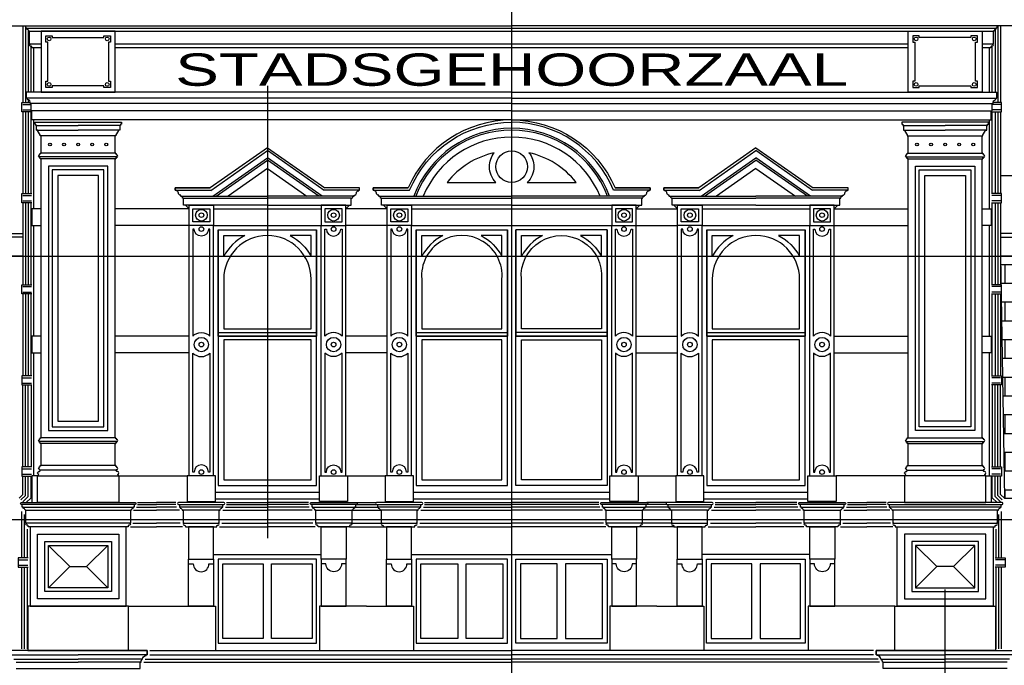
# Model space of a CAD drawing. Extents: x 0 to 286551, y -50 to 581131.
# Tile 146 of 207: x 169001 to 179654, y 561610 to 568595. Entities that reach past the tile are written whole.
import ezdxf
from ezdxf.enums import TextEntityAlignment as Align

# ---------------------------------------------------------------- set-up
doc = ezdxf.new("R2010")
doc.units = 0
doc.header["$MEASUREMENT"] = 0
doc.linetypes.add('HIDDEN', pattern=[9.525, 6.35, -3.175])
for name, color, linetype in [('0.09', 7, 'CONTINUOUS'), ('0.13', 5, 'CONTINUOUS'), ('0.18', 1, 'CONTINUOUS'), ('0.25', 2, 'CONTINUOUS'), ('0.25 GRIJS', 252, 'CONTINUOUS')]:
    doc.layers.add(name, color=color, linetype=linetype)
doc.layers.add('HULPLIJNEN', color=252, linetype='CONTINUOUS', plot=False)
doc.layers.add('OMTREKLIJN', color=122, linetype='CONTINUOUS', plot=False)

msp = doc.modelspace()

# ---------------------------------------------------------------- hatches: boundary and pattern name
at = {"layer": '0.09'}
h = msp.add_hatch(dxfattribs=at)
h.set_pattern_fill('AR-B88', color=256, style=0)
h.set_pattern_definition([(0, (153958.88, 622843.67), (0, 203.2), []), (90, (153958.88, 622843.67), (-101.6, 203.2), [203.2, -203.2])])
h.paths.add_polyline_path([(185927, 566038), (179614, 566038), (179654, 563420), (185927, 563420)])
edge = h.paths.add_edge_path(flags=16)
edge.add_arc((181109, 564980), 541, 0, 360)
edge = h.paths.add_edge_path(flags=16)
edge.add_arc((183937, 564980), 541, 0, 360)

# ---------------------------------------------------------------- linework, layer by layer
for points in [[(169034, 568530), (169034, 567698)], [(179614, 568530), (179614, 567698)], [(169134, 567598), (169034, 567598), (169024, 567598), (169024, 567698), (169116, 567698)], [(179514, 567598), (179614, 567598), (179624, 567598), (179624, 567698), (179531, 567698)], [(169034, 567598), (169034, 566713)], [(179614, 567598), (179614, 566713)], [(169134, 566613), (169034, 566613), (169024, 566613), (169024, 566713), (169134, 566713)], [(169034, 566613), (169034, 565728)], [(179514, 566613), (179614, 566613), (179624, 566613), (179624, 566713), (179514, 566713)], [(179614, 566613), (179614, 565728)], [(169134, 565628), (169034, 565628), (169024, 565628), (169024, 565728), (169134, 565728)], [(179514, 565628), (179614, 565628), (179624, 565628), (179624, 565728), (179514, 565728)], [(169034, 565628), (169034, 564743)], [(179614, 565628), (179614, 564743)], [(169134, 564743), (169034, 564743), (169024, 564743), (169024, 564643), (169134, 564643)], [(179514, 564743), (179614, 564743), (179624, 564743), (179624, 564643), (179514, 564643)], [(169034, 563758), (169034, 564643)], [(179614, 563758), (179614, 564643)], [(169134, 563758), (169034, 563758), (169024, 563758), (169024, 563658), (169134, 563658)], [(179514, 563758), (179614, 563758), (179624, 563758), (179624, 563658), (179514, 563658)], [(168994, 563420), (169034, 563460), (169034, 563658)], [(179654, 563420), (179614, 563460), (179614, 563658)], [(169094, 562773), (168994, 562773), (168984, 562773), (168984, 562673), (169094, 562673)], [(179554, 562773), (179654, 562773), (179664, 562773), (179664, 562673), (179554, 562673)]]:
    msp.add_lwpolyline(points, dxfattribs=at)
for points in [[(169853, 566910), (169414, 566910), (169414, 564251), (169853, 564251)], [(178794, 566910), (179233, 566910), (179233, 564251), (178794, 564251)]]:
    msp.add_lwpolyline(points, close=True, dxfattribs=at)
at = {"layer": '0.13'}
for p, q in [((170794, 566590), (170834, 566550)), ((172569, 566590), (172529, 566550)), ((172936, 566590), (172976, 566550)), ((175711, 566590), (175671, 566550)), ((176079, 566590), (176119, 566550)), ((177854, 566590), (177814, 566550))]:
    msp.add_line(p, q, dxfattribs=at)
for points in [[(169079, 568502), (179563, 568502)], [(169109, 568472), (179533, 568472)], [(169234, 568330), (169119, 568330)], [(178614, 568330), (170033, 568330)], [(179523, 568330), (179413, 568330)], [(174324, 567745), (169074, 567745)], [(174324, 567690), (169116, 567690)], [(174324, 567745), (179573, 567745)], [(174324, 567690), (179532, 567690)], [(169184, 567450), (169634, 567450)], [(170083, 567450), (169634, 567450)], [(178564, 567450), (179014, 567450)], [(179463, 567450), (179014, 567450)], [(170053, 567110), (169214, 567110)], [(171090, 566685), (171682, 567100)], [(172273, 566685), (171682, 567100)], [(176375, 566685), (176967, 567100)], [(177558, 566685), (176967, 567100)], [(178594, 567110), (179433, 567110)], [(170744, 566685), (171682, 566685)], [(172619, 566685), (171682, 566685)], [(172886, 566685), (174324, 566685)], [(175761, 566685), (174324, 566685)], [(176029, 566685), (176967, 566685)], [(177904, 566685), (176967, 566685)], [(169234, 566550), (169134, 566550), (169134, 566370), (169234, 566370)], [(170834, 566550), (170033, 566550)], [(171099, 566550), (172264, 566550)], [(172976, 566550), (172529, 566550)], [(173241, 566550), (175406, 566550)], [(175671, 566550), (176118, 566550)], [(176384, 566550), (177549, 566550)], [(177813, 566550), (178614, 566550)], [(179413, 566550), (179513, 566550), (179513, 566370), (179413, 566370)], [(170834, 566370), (170033, 566370)], [(171099, 566370), (172264, 566370)], [(172976, 566370), (172529, 566370)], [(173241, 566370), (175406, 566370)], [(175671, 566370), (176118, 566370)], [(176384, 566370), (177549, 566370)], [(177813, 566370), (178614, 566370)], [(169234, 565170), (169134, 565170), (169134, 564990), (169234, 564990)], [(170834, 565170), (170033, 565170)], [(172976, 565170), (172529, 565170)], [(175671, 565170), (176118, 565170)], [(177813, 565170), (178614, 565170)], [(179413, 565170), (179513, 565170), (179513, 564990), (179413, 564990)], [(170834, 564990), (170033, 564990)], [(172976, 564990), (172529, 564990)], [(175671, 564990), (176118, 564990)], [(177813, 564990), (178614, 564990)], [(170053, 564031), (169214, 564031)], [(178594, 564031), (179433, 564031)], [(169039, 563320), (170229, 563320)], [(170264, 563320), (170481, 563320)], [(170699, 563320), (170481, 563320)], [(171189, 563320), (170739, 563320)], [(171229, 563320), (171682, 563320)], [(171239, 563370), (171682, 563370)], [(171239, 563350), (171682, 563350)], [(172124, 563370), (171682, 563370)], [(172124, 563350), (171682, 563350)], [(172134, 563320), (171682, 563320)], [(172174, 563320), (172624, 563320)], [(172634, 563320), (172871, 563320)], [(173331, 563320), (172881, 563320)], [(173371, 563320), (174324, 563320)], [(175276, 563320), (174324, 563320)], [(175316, 563320), (175766, 563320)], [(176013, 563320), (175776, 563320)], [(176474, 563320), (176024, 563320)], [(176514, 563320), (176967, 563320)], [(176524, 563370), (176967, 563370)], [(176524, 563350), (176967, 563350)], [(177409, 563370), (176967, 563370)], [(177409, 563350), (176967, 563350)], [(177419, 563320), (176967, 563320)], [(177459, 563320), (177909, 563320)], [(177948, 563320), (178166, 563320)], [(178384, 563320), (178166, 563320)], [(179609, 563320), (178419, 563320)], [(171199, 563290), (171682, 563290)], [(172164, 563290), (171682, 563290)], [(176484, 563290), (176967, 563290)], [(177449, 563290), (176967, 563290)], [(170224, 563148), (170481, 563148)], [(170739, 563148), (170481, 563148)], [(171164, 563108), (171682, 563108)], [(171189, 563148), (171682, 563148)], [(172174, 563148), (171682, 563148)], [(172199, 563108), (171682, 563108)], [(172594, 563148), (172911, 563148)], [(173331, 563148), (174324, 563148)], [(175316, 563148), (174324, 563148)], [(176053, 563148), (175736, 563148)], [(176449, 563108), (176967, 563108)], [(176474, 563148), (176967, 563148)], [(177459, 563148), (176967, 563148)], [(177484, 563108), (176967, 563108)], [(177908, 563148), (178166, 563148)], [(178424, 563148), (178166, 563148)], [(169314, 562908), (169543, 562679), (169314, 562450)], [(169954, 562908), (169725, 562679), (169954, 562450)], [(178694, 562908), (178923, 562679), (178694, 562450)], [(179334, 562908), (179105, 562679), (179334, 562450)], [(169543, 562679), (169725, 562679)], [(179105, 562679), (178923, 562679)], [(168939, 561675), (169634, 561675)], [(170329, 561675), (169634, 561675)], [(170359, 561675), (174324, 561675)], [(178289, 561675), (174324, 561675)], [(178319, 561675), (179014, 561675)], [(179709, 561675), (179014, 561675)]]:
    msp.add_lwpolyline(points, dxfattribs=at)
for points in [[(169304, 568352), (169284, 568352), (169284, 568422), (169354, 568422), (169354, 568402), (169913, 568402), (169913, 568422), (169983, 568422), (169983, 568352), (169963, 568352), (169963, 567930), (169983, 567930), (169983, 567860), (169913, 567860), (169913, 567880), (169354, 567880), (169354, 567860), (169284, 567860), (169284, 567930), (169304, 567930)], [(179343, 568352), (179363, 568352), (179363, 568422), (179293, 568422), (179293, 568402), (178734, 568402), (178734, 568422), (178664, 568422), (178664, 568352), (178684, 568352), (178684, 567930), (178664, 567930), (178664, 567860), (178734, 567860), (178734, 567880), (179293, 567880), (179293, 567860), (179363, 567860), (179363, 567930), (179343, 567930)], [(169913, 566970), (169354, 566970), (169354, 564191), (169913, 564191)], [(178734, 566970), (179293, 566970), (179293, 564191), (178734, 564191)], [(170874, 566550), (171059, 566550), (171059, 566410), (170874, 566410)], [(172489, 566550), (172304, 566550), (172304, 566410), (172489, 566410)], [(173016, 566550), (173201, 566550), (173201, 566410), (173016, 566410)], [(175631, 566550), (175446, 566550), (175446, 566410), (175631, 566410)], [(176159, 566550), (176344, 566550), (176344, 566410), (176159, 566410)], [(177774, 566550), (177589, 566550), (177589, 566410), (177774, 566410)], [(169194, 563028), (170074, 563028), (170074, 562330), (169194, 562330)], [(179454, 563028), (178574, 563028), (178574, 562330), (179454, 562330)], [(169274, 562948), (169994, 562948), (169994, 562410), (169274, 562410)], [(169314, 562908), (169954, 562908), (169954, 562450), (169314, 562450)], [(179374, 562948), (178654, 562948), (178654, 562410), (179374, 562410)], [(179334, 562908), (178694, 562908), (178694, 562450), (179334, 562450)]]:
    msp.add_lwpolyline(points, close=True, dxfattribs=at)
for points in [[(174084, 567005, -0.170327), (174136, 567155, 0.175226), (173626, 566835), (174154, 566835, -0.199364)], [(174511, 567155, -0.170327), (174564, 567005, -0.199364), (174493, 566835), (175021, 566835, 0.175226)], [(171059, 565172), (171059, 566330), (171044, 566330, -1), (170889, 566330), (170874, 566330), (170874, 565172), (170874, 565172, -0.417901), (171059, 565172)], [(172304, 565172), (172304, 566330), (172319, 566330, 1), (172474, 566330), (172489, 566330), (172489, 565172), (172489, 565172, 0.417901), (172304, 565172)], [(173201, 565172), (173201, 566330), (173186, 566330, -1), (173031, 566330), (173016, 566330), (173016, 565172), (173016, 565172, -0.417901), (173201, 565172)], [(175446, 565172), (175446, 566330), (175461, 566330, 1), (175616, 566330), (175631, 566330), (175631, 565172), (175631, 565172, 0.417901), (175446, 565172)], [(176344, 565172), (176344, 566330), (176329, 566330, -1), (176174, 566330), (176159, 566330), (176159, 565172), (176159, 565172, -0.417901), (176344, 565172)], [(177589, 565172), (177589, 566330), (177604, 566330, 1), (177759, 566330), (177774, 566330), (177774, 565172), (177774, 565172, 0.417901), (177589, 565172)], [(171059, 564989), (171059, 563701), (171044, 563701, 1), (170889, 563701), (170874, 563701), (170874, 564989), (170874, 564989, 0.417901), (171059, 564989)], [(172304, 564989), (172304, 563701), (172319, 563701, -1), (172474, 563701), (172489, 563701), (172489, 564989), (172489, 564989, -0.417901), (172304, 564989)], [(173201, 564989), (173201, 563701), (173186, 563701, 1), (173031, 563701), (173016, 563701), (173016, 564989), (173016, 564989, 0.417901), (173201, 564989)], [(175446, 564989), (175446, 563701), (175461, 563701, -1), (175616, 563701), (175631, 563701), (175631, 564989), (175631, 564989, -0.417901), (175446, 564989)], [(176344, 564989), (176344, 563701), (176329, 563701, 1), (176174, 563701), (176159, 563701), (176159, 564989), (176159, 564989, 0.417901), (176344, 564989)], [(177589, 564989), (177589, 563701), (177604, 563701, -1), (177759, 563701), (177774, 563701), (177774, 564989), (177774, 564989, -0.417901), (177589, 564989)]]:
    msp.add_lwpolyline(points, format="xyb", close=True, dxfattribs=at)
for points in [[(170829, 562708), (170879, 562708, 1), (171049, 562708), (171099, 562708)], [(172534, 562708), (172484, 562708, -1), (172314, 562708), (172264, 562708)], [(172971, 562708), (173021, 562708, 1), (173191, 562708), (173241, 562708)], [(175676, 562708), (175626, 562708, -1), (175456, 562708), (175406, 562708)], [(176113, 562708), (176163, 562708, 1), (176333, 562708), (176383, 562708)], [(177820, 562708), (177770, 562708, -1), (177600, 562708), (177550, 562708)]]:
    msp.add_lwpolyline(points, format="xyb", dxfattribs=at)
for centre, radius in [((169319, 568387), 20), ((169948, 568387), 20), ((178699, 568387), 20), ((179328, 568387), 20), ((169319, 567895), 20), ((169948, 567895), 20), ((178699, 567895), 20), ((179328, 567895), 20), ((169329, 567245), 15), ((169481, 567245), 15), ((169634, 567245), 15), ((169786, 567245), 15), ((169938, 567245), 15), ((178709, 567245), 15), ((178861, 567245), 15), ((179014, 567245), 15), ((179166, 567245), 15), ((179318, 567245), 15), ((174324, 567005), 170), ((170967, 566480), 63.2), ((170967, 566480), 25), ((172397, 566480), 63.2), ((172397, 566480), 25), ((173109, 566480), 63.2), ((173109, 566480), 25), ((175539, 566480), 63.2), ((175539, 566480), 25), ((176252, 566480), 63.2), ((176252, 566480), 25), ((177682, 566480), 63.2), ((177682, 566480), 25), ((170967, 566330), 25), ((172397, 566330), 25), ((173109, 566330), 25), ((175539, 566330), 25), ((176252, 566330), 25), ((177682, 566330), 25), ((170967, 565080), 77.5), ((172397, 565080), 77.5), ((173109, 565080), 77.5), ((175539, 565080), 77.5), ((176252, 565080), 77.5), ((177682, 565080), 77.5), ((170967, 565080), 25), ((172397, 565080), 25), ((173109, 565080), 25), ((175539, 565080), 25), ((176252, 565080), 25), ((177682, 565080), 25), ((170967, 563701), 25), ((172397, 563701), 25), ((173109, 563701), 25), ((175539, 563701), 25), ((176252, 563701), 25), ((177682, 563701), 25)]:
    msp.add_circle(centre, radius, dxfattribs=at)
for start, end in [(90, 159.5223), (20.4777, 90)]:
    msp.add_arc((174324, 566290), 1130, start, end, dxfattribs=at)
at = {"layer": '0.18'}
for p, q in [((171682, 566984), (171256, 566685)), ((171682, 566984), (172108, 566685)), ((176967, 566984), (176541, 566685)), ((176967, 566984), (177393, 566685)), ((159747, 566281), (169034, 566281)), ((169034, 566241), (159747, 566241)), ((185927, 566281), (179614, 566281)), ((179614, 566241), (185927, 566241)), ((159727, 566041), (169034, 566041)), ((179614, 566038), (185927, 566038))]:
    msp.add_line(p, q, dxfattribs=at)
for points in [[(169234, 568290), (169149, 568290), (169134, 568290), (169134, 568297, 0.267949), (169129, 568305), (169129, 568310), (169119, 568310, -1), (169119, 568330), (169109, 568330), (169109, 568472), (169099, 568472, 0.414214), (169079, 568492), (169079, 568502), (169069, 568502), (169069, 568530)], [(179573, 568530), (179573, 568502), (179563, 568502), (179563, 568492, 0.414214), (179543, 568472), (179533, 568472), (179533, 568330), (179523, 568330, -1), (179523, 568310), (179513, 568310), (179513, 568305, 0.267949), (179508, 568297), (179508, 568290), (179493, 568290), (179413, 568290)]]:
    msp.add_lwpolyline(points, format="xyb", dxfattribs=at)
for points in [[(178614, 568290), (170033, 568290)], [(174324, 567610), (169124, 567610)], [(174324, 567610), (179523, 567610)], [(174324, 567510), (169154, 567510)], [(174324, 567510), (179493, 567510)], [(169184, 567400), (169634, 567400)], [(170083, 567400), (169634, 567400)], [(178564, 567400), (179014, 567400)], [(179463, 567400), (179014, 567400)], [(170033, 567150), (169234, 567150)], [(178614, 567150), (179413, 567150)], [(170033, 567090), (169234, 567090)], [(171125, 566685), (171682, 567076)], [(172238, 566685), (171682, 567076)], [(176410, 566685), (176967, 567076)], [(177523, 566685), (176967, 567076)], [(178614, 567090), (179413, 567090)], [(179614, 566908), (180260, 566908)], [(170774, 566665), (171682, 566665)], [(172589, 566665), (171682, 566665)], [(172916, 566665), (174324, 566665)], [(175731, 566665), (174324, 566665)], [(176059, 566665), (176967, 566665)], [(177874, 566665), (176967, 566665)], [(171149, 566320), (171149, 563554), (172214, 563554), (172214, 566320)], [(173291, 566320), (173291, 563554), (174279, 563554), (174279, 566320)], [(175356, 566320), (175356, 563554), (174369, 563554), (174369, 566320)], [(176434, 566320), (176434, 563554), (177499, 563554), (177499, 566320)], [(171149, 565210), (172214, 565210)], [(171149, 565170), (172214, 565170)], [(173291, 565210), (174279, 565210)], [(173291, 565170), (174279, 565170)], [(175356, 565210), (174369, 565210)], [(175356, 565170), (174369, 565170)], [(176434, 565210), (177499, 565210)], [(176434, 565170), (177499, 565170)], [(170033, 564071), (169234, 564071)], [(178614, 564071), (179413, 564071)], [(170033, 564011), (169234, 564011)], [(178614, 564011), (179413, 564011)], [(170033, 563771), (169234, 563771)], [(178614, 563771), (179413, 563771)], [(169194, 563661), (169134, 563661), (169134, 563370)], [(170043, 563721), (169224, 563721)], [(170073, 563661), (170814, 563661)], [(172549, 563661), (172956, 563661)], [(175691, 563661), (176099, 563661)], [(178574, 563661), (177833, 563661)], [(178604, 563721), (179423, 563721)], [(179453, 563661), (179513, 563661), (179513, 563370)], [(171119, 563484), (172244, 563484)], [(173261, 563484), (175386, 563484)], [(176404, 563484), (177529, 563484)], [(170274, 563370), (170481, 563370)], [(170274, 563350), (170481, 563350)], [(170689, 563370), (170481, 563370)], [(170689, 563350), (170481, 563350)], [(171119, 563410), (172244, 563410)], [(172644, 563370), (172861, 563370)], [(172644, 563350), (172861, 563350)], [(173261, 563410), (175386, 563410)], [(173381, 563370), (174324, 563370)], [(173381, 563350), (174324, 563350)], [(175266, 563370), (174324, 563370)], [(175266, 563350), (174324, 563350)], [(176003, 563370), (175786, 563370)], [(176003, 563350), (175786, 563350)], [(176404, 563410), (177529, 563410)], [(177958, 563370), (178166, 563370)], [(177958, 563350), (178166, 563350)], [(178374, 563370), (178166, 563370)], [(178374, 563350), (178166, 563350)], [(169069, 563290), (170199, 563290)], [(170234, 563290), (170481, 563290)], [(170729, 563290), (170481, 563290)], [(171159, 563290), (170769, 563290)], [(172204, 563290), (172594, 563290)], [(172604, 563290), (172901, 563290)], [(173301, 563290), (172911, 563290)], [(173341, 563290), (174324, 563290)], [(175306, 563290), (174324, 563290)], [(175346, 563290), (175736, 563290)], [(176043, 563290), (175746, 563290)], [(176444, 563290), (176054, 563290)], [(177489, 563290), (177879, 563290)], [(177918, 563290), (178166, 563290)], [(178414, 563290), (178166, 563290)], [(179579, 563290), (178449, 563290)], [(170189, 563148), (169079, 563148)], [(170199, 563108), (170481, 563108)], [(170764, 563108), (170481, 563108)], [(170779, 563148), (171149, 563148)], [(172584, 563148), (172214, 563148)], [(172569, 563108), (172936, 563108)], [(172921, 563148), (173291, 563148)], [(173306, 563108), (174324, 563108)], [(175341, 563108), (174324, 563108)], [(175726, 563148), (175356, 563148)], [(176078, 563108), (175711, 563108)], [(176064, 563148), (176434, 563148)], [(177869, 563148), (177499, 563148)], [(177883, 563108), (178166, 563108)], [(178449, 563108), (178166, 563108)], [(178459, 563148), (179569, 563148)], [(170179, 562250), (171099, 562250), (171119, 562250), (171119, 561770)], [(172753, 562250), (172264, 562250), (172244, 562250), (172244, 561770)], [(172753, 562250), (173241, 562250), (173261, 562250), (173261, 561770)], [(175895, 562250), (175406, 562250), (175386, 562250), (175386, 561770)], [(175895, 562250), (176383, 562250), (176403, 562250), (176403, 561770)], [(178469, 562250), (177550, 562250), (177530, 562250), (177530, 561770)], [(170409, 561725), (174324, 561725)], [(178239, 561725), (174324, 561725)], [(168964, 561645), (169634, 561645)], [(170304, 561645), (169634, 561645)], [(170344, 561645), (174324, 561645)], [(178304, 561645), (174324, 561645)], [(178344, 561645), (179014, 561645)], [(179684, 561645), (179014, 561645)]]:
    msp.add_lwpolyline(points, dxfattribs=at)
for points in [[(169953, 567010), (169314, 567010), (169314, 564151), (169953, 564151)], [(178694, 567010), (179333, 567010), (179333, 564151), (178694, 564151)], [(172214, 565170), (171149, 565170), (171149, 566320), (172214, 566320)], [(174279, 565170), (173291, 565170), (173291, 566320), (174279, 566320)], [(174369, 565170), (175356, 565170), (175356, 566320), (174369, 566320)], [(177499, 565170), (176434, 565170), (176434, 566320), (177499, 566320)], [(172154, 563617), (172154, 565130), (171209, 565130), (171209, 563617)], [(174219, 563617), (174219, 565130), (173351, 565130), (173351, 563617)], [(174429, 563617), (174429, 565130), (175296, 565130), (175296, 563617)], [(177439, 563617), (177439, 565130), (176494, 565130), (176494, 563617)], [(171149, 562758), (171149, 561850), (172214, 561850), (172214, 562758)], [(171199, 562708), (171637, 562708), (171637, 561900), (171199, 561900)], [(171727, 562708), (172164, 562708), (172164, 561900), (171727, 561900)], [(173291, 562758), (173291, 561850), (174279, 561850), (174279, 562758)], [(173341, 562708), (173740, 562708), (173740, 561900), (173341, 561900)], [(173830, 562708), (174229, 562708), (174229, 561900), (173830, 561900)], [(175356, 562758), (175356, 561850), (174369, 561850), (174369, 562758)], [(174817, 562708), (174419, 562708), (174419, 561900), (174817, 561900)], [(175306, 562708), (174907, 562708), (174907, 561900), (175306, 561900)], [(177498, 562758), (177498, 561850), (176433, 561850), (176433, 562758)], [(176921, 562708), (176483, 562708), (176483, 561900), (176921, 561900)], [(177448, 562708), (177011, 562708), (177011, 561900), (177448, 561900)]]:
    msp.add_lwpolyline(points, close=True, dxfattribs=at)
for points in [[(172154, 565788, 1), (171209, 565788), (171209, 565250), (172154, 565250)], [(171209, 566260), (171436, 566260, 0.154262), (171209, 566033)], [(172154, 566260), (171927, 566260, -0.154262), (172154, 566033)], [(174219, 565788, 1.089337), (173351, 565788), (173351, 565250), (174219, 565250)], [(173351, 566260), (173578, 566260, 0.154262), (173351, 566033)], [(174219, 566260), (173992, 566260, -0.154262), (174219, 566033)], [(174429, 565788, -1.089337), (175296, 565788), (175296, 565250), (174429, 565250)], [(174429, 566260), (174656, 566260, 0.154262), (174429, 566033)], [(175296, 566260), (175069, 566260, -0.154262), (175296, 566033)], [(177439, 565788, 1), (176494, 565788), (176494, 565250), (177439, 565250)], [(176494, 566260), (176721, 566260, 0.154262), (176494, 566033)], [(177439, 566260), (177212, 566260, -0.154262), (177439, 566033)]]:
    msp.add_lwpolyline(points, format="xyb", close=True, dxfattribs=at)
for radius, start, end in [(1110, 90, 159.1364), (1110, 20.8636, 90), (1035, 90, 157.5461), (1035, 22.4539, 90)]:
    msp.add_arc((174324, 566290), radius, start, end, dxfattribs=at)
at = {"layer": '0.25'}
for p, q in [((171682, 567210), (171062, 566775)), ((171068, 566749), (171682, 567180)), ((171682, 567210), (172301, 566775)), ((172295, 566749), (171682, 567180)), ((176967, 567210), (176347, 566775)), ((176353, 566749), (176967, 567180)), ((176967, 567210), (177586, 566775)), ((177580, 566749), (176967, 567180)), ((171062, 566775), (170684, 566775)), ((170684, 566775), (170684, 566750)), ((170684, 566750), (171072, 566750)), ((172679, 566750), (172291, 566750)), ((176347, 566775), (175969, 566775)), ((175969, 566775), (175969, 566750)), ((175969, 566750), (176357, 566750)), ((177964, 566750), (177576, 566750))]:
    msp.add_line(p, q, dxfattribs=at)
for points in [[(174324, 568710), (168814, 568710), (168814, 568690, -0.414214), (168844, 568660), (168854, 568660), (168854, 568530), (174324, 568530)], [(174324, 568710), (179833, 568710), (179833, 568690, 0.414214), (179803, 568660), (179793, 568660), (179793, 568530), (174324, 568530)], [(169154, 567510), (169134, 567510), (169134, 567610), (169124, 567610), (169124, 567690), (169116, 567690, 0.459597), (169084, 567730), (169084, 567745), (169074, 567745), (169074, 567810)], [(179493, 567510), (179513, 567510), (179513, 567610), (179523, 567610), (179523, 567690), (179532, 567690, -0.459597), (179563, 567730), (179563, 567745), (179573, 567745), (179573, 567810)], [(174324, 567510, 0.298874), (173204, 566775), (172826, 566775), (172826, 566750), (173220, 566750, -0.302605), (174324, 567485)], [(174324, 567510, -0.298874), (175443, 566775), (175821, 566775), (175821, 566750), (175427, 566750, 0.302605), (174324, 567485)], [(169234, 567090), (169224, 567090), (169224, 567100), (169214, 567100), (169214, 567110, -1), (169214, 567130), (169214, 567140), (169224, 567140), (169224, 567150), (169234, 567150), (169234, 567150)], [(170033, 567090), (170043, 567090), (170043, 567100), (170053, 567100), (170053, 567110, 1), (170053, 567130), (170053, 567140), (170043, 567140), (170043, 567150), (170033, 567150), (170033, 567150)], [(178614, 567090), (178604, 567090), (178604, 567100), (178594, 567100), (178594, 567110, -1), (178594, 567130), (178594, 567140), (178604, 567140), (178604, 567150), (178614, 567150), (178614, 567150)], [(179413, 567090), (179423, 567090), (179423, 567100), (179433, 567100), (179433, 567110, 1), (179433, 567130), (179433, 567140), (179423, 567140), (179423, 567150), (179413, 567150), (179413, 567150)], [(171682, 566590), (170774, 566590), (170774, 566665), (170764, 566665, 0.414214), (170744, 566685), (170744, 566695, -0.414214), (170719, 566720, 0.414214), (170694, 566745), (170694, 566750), (170684, 566750), (170684, 566775), (171062, 566775)], [(171682, 566590), (172589, 566590), (172589, 566665), (172599, 566665, -0.414214), (172619, 566685), (172619, 566695, 0.414214), (172644, 566720, -0.414214), (172669, 566745), (172669, 566750), (172679, 566750), (172679, 566775), (172301, 566775)], [(174324, 566590), (172916, 566590), (172916, 566665), (172906, 566665, 0.414214), (172886, 566685), (172886, 566695, -0.414214), (172861, 566720, 0.414214), (172836, 566745), (172836, 566750), (172826, 566750), (172826, 566775), (173204, 566775)], [(174324, 566590), (175731, 566590), (175731, 566665), (175741, 566665, -0.414214), (175761, 566685), (175761, 566695, 0.414214), (175786, 566720, -0.414214), (175811, 566745), (175811, 566750), (175821, 566750), (175821, 566775), (175443, 566775)], [(176967, 566590), (176059, 566590), (176059, 566665), (176049, 566665, 0.414214), (176029, 566685), (176029, 566695, -0.414214), (176004, 566720, 0.414214), (175979, 566745), (175979, 566750), (175969, 566750), (175969, 566775), (176347, 566775)], [(176967, 566590), (177874, 566590), (177874, 566665), (177884, 566665, -0.414214), (177904, 566685), (177904, 566695, 0.414214), (177929, 566720, -0.414214), (177954, 566745), (177954, 566750), (177964, 566750), (177964, 566775), (177586, 566775)], [(169234, 564011), (169224, 564011), (169224, 564021), (169214, 564021), (169214, 564031, -1), (169214, 564051), (169214, 564061), (169224, 564061), (169224, 564071), (169234, 564071), (169234, 564071)], [(170033, 564011), (170043, 564011), (170043, 564021), (170053, 564021), (170053, 564031, 1), (170053, 564051), (170053, 564061), (170043, 564061), (170043, 564071), (170033, 564071), (170033, 564071)], [(178614, 564011), (178604, 564011), (178604, 564021), (178594, 564021), (178594, 564031, -1), (178594, 564051), (178594, 564061), (178604, 564061), (178604, 564071), (178614, 564071), (178614, 564071)], [(179413, 564011), (179423, 564011), (179423, 564021), (179433, 564021), (179433, 564031, 1), (179433, 564051), (179433, 564061), (179423, 564061), (179423, 564071), (179413, 564071), (179413, 564071)], [(169194, 563661), (169209, 563676, -1), (169209, 563706, 0.414214), (169224, 563721), (169214, 563721), (169214, 563731, -1), (169214, 563751), (169214, 563761), (169224, 563761), (169224, 563771), (169234, 563771)], [(170073, 563661), (170058, 563676, 1), (170058, 563706, -0.414214), (170043, 563721), (170053, 563721), (170053, 563731, 1), (170053, 563751), (170053, 563761), (170043, 563761), (170043, 563771), (170033, 563771)], [(178574, 563661), (178589, 563676, -1), (178589, 563706, 0.414214), (178604, 563721), (178594, 563721), (178594, 563731, -1), (178594, 563751), (178594, 563761), (178604, 563761), (178604, 563771), (178614, 563771)], [(179453, 563661), (179438, 563676, 1), (179438, 563706, -0.414214), (179423, 563721), (179433, 563721), (179433, 563731, 1), (179433, 563751), (179433, 563761), (179423, 563761), (179423, 563771), (179413, 563771)], [(170249, 563370, -1), (170249, 563350), (170239, 563350), (170239, 563320), (170229, 563320), (170229, 563310, 0.414214), (170209, 563290), (170199, 563290), (170199, 563148), (170189, 563148, -1), (170189, 563128), (170179, 563128), (170179, 563123, 0.267949), (170174, 563115), (170174, 563108), (170159, 563108), (169109, 563108), (169094, 563108), (169094, 563115, 0.267949), (169089, 563123), (169089, 563128), (169079, 563128, -1), (169079, 563148), (169069, 563148), (169069, 563290), (169059, 563290, 0.414214), (169039, 563310), (169039, 563320), (169029, 563320), (169029, 563350), (169019, 563350, -1), (169019, 563370)], [(170719, 563370, 1), (170719, 563350), (170729, 563350), (170729, 563320), (170739, 563320), (170739, 563310, -0.414214), (170759, 563290), (170769, 563290), (170769, 563148), (170779, 563148, 1), (170779, 563128), (170789, 563128), (170789, 563123, -0.267949), (170794, 563115), (170794, 563108), (170809, 563108), (171119, 563108), (171134, 563108), (171134, 563115, -0.267949), (171139, 563123), (171139, 563128), (171149, 563128, 1), (171149, 563148), (171159, 563148), (171159, 563290), (171169, 563290, -0.414214), (171189, 563310), (171189, 563320), (171199, 563320), (171199, 563350), (171209, 563350, 1), (171209, 563370)], [(172644, 563370, -1), (172644, 563350), (172634, 563350), (172634, 563320), (172624, 563320), (172624, 563310, 0.414214), (172604, 563290), (172594, 563290), (172594, 563148), (172584, 563148, -1), (172584, 563128), (172574, 563128), (172574, 563123, 0.267949), (172569, 563115), (172569, 563108), (172554, 563108), (172244, 563108), (172229, 563108), (172229, 563115, 0.267949), (172224, 563123), (172224, 563128), (172214, 563128, -1), (172214, 563148), (172204, 563148), (172204, 563290), (172194, 563290, 0.414214), (172174, 563310), (172174, 563320), (172164, 563320), (172164, 563350), (172154, 563350, -1), (172154, 563370)], [(172861, 563370, 1), (172861, 563350), (172871, 563350), (172871, 563320), (172881, 563320), (172881, 563310, -0.414214), (172901, 563290), (172911, 563290), (172911, 563148), (172921, 563148, 1), (172921, 563128), (172931, 563128), (172931, 563123, -0.267949), (172936, 563115), (172936, 563108), (172951, 563108), (173261, 563108), (173276, 563108), (173276, 563115, -0.267949), (173281, 563123), (173281, 563128), (173291, 563128, 1), (173291, 563148), (173301, 563148), (173301, 563290), (173311, 563290, -0.414214), (173331, 563310), (173331, 563320), (173341, 563320), (173341, 563350), (173351, 563350, 1), (173351, 563370)], [(175786, 563370, -1), (175786, 563350), (175776, 563350), (175776, 563320), (175766, 563320), (175766, 563310, 0.414214), (175746, 563290), (175736, 563290), (175736, 563148), (175726, 563148, -1), (175726, 563128), (175716, 563128), (175716, 563123, 0.267949), (175711, 563115), (175711, 563108), (175696, 563108), (175386, 563108), (175371, 563108), (175371, 563115, 0.267949), (175366, 563123), (175366, 563128), (175356, 563128, -1), (175356, 563148), (175346, 563148), (175346, 563290), (175336, 563290, 0.414214), (175316, 563310), (175316, 563320), (175306, 563320), (175306, 563350), (175296, 563350, -1), (175296, 563370)], [(176004, 563370, 1), (176004, 563350), (176014, 563350), (176014, 563320), (176024, 563320), (176024, 563310, -0.414214), (176044, 563290), (176054, 563290), (176054, 563148), (176064, 563148, 1), (176064, 563128), (176074, 563128), (176074, 563123, -0.267949), (176079, 563115), (176079, 563108), (176094, 563108), (176404, 563108), (176419, 563108), (176419, 563115, -0.267949), (176424, 563123), (176424, 563128), (176434, 563128, 1), (176434, 563148), (176444, 563148), (176444, 563290), (176454, 563290, -0.414214), (176474, 563310), (176474, 563320), (176484, 563320), (176484, 563350), (176494, 563350, 1), (176494, 563370)], [(177929, 563370, -1), (177929, 563350), (177919, 563350), (177919, 563320), (177909, 563320), (177909, 563310, 0.414214), (177889, 563290), (177879, 563290), (177879, 563148), (177869, 563148, -1), (177869, 563128), (177859, 563128), (177859, 563123, 0.267949), (177854, 563115), (177854, 563108), (177839, 563108), (177529, 563108), (177514, 563108), (177514, 563115, 0.267949), (177509, 563123), (177509, 563128), (177499, 563128, -1), (177499, 563148), (177489, 563148), (177489, 563290), (177479, 563290, 0.414214), (177459, 563310), (177459, 563320), (177449, 563320), (177449, 563350), (177439, 563350, -1), (177439, 563370)], [(178399, 563370, 1), (178399, 563350), (178409, 563350), (178409, 563320), (178419, 563320), (178419, 563310, -0.414214), (178439, 563290), (178449, 563290), (178449, 563148), (178459, 563148, 1), (178459, 563128), (178469, 563128), (178469, 563123, -0.267949), (178474, 563115), (178474, 563108), (178489, 563108), (179539, 563108), (179554, 563108), (179554, 563115, -0.267949), (179559, 563123), (179559, 563128), (179569, 563128, 1), (179569, 563148), (179579, 563148), (179579, 563290), (179589, 563290, -0.414214), (179609, 563310), (179609, 563320), (179619, 563320), (179619, 563350), (179629, 563350, 1), (179629, 563370)], [(168964, 561575), (170304, 561575), (170304, 561575), (170304, 561575), (170304, 561575), (170304, 561645), (170314, 561645), (170314, 561655, -0.414214), (170324, 561665), (170324, 561675), (170329, 561675, -0.414214), (170369, 561715), (170369, 561725), (170379, 561725), (170379, 561770), (169634, 561770), (168889, 561770)], [(179684, 561575), (178344, 561575), (178344, 561575), (178344, 561575), (178344, 561575), (178344, 561645), (178334, 561645), (178334, 561655, 0.414214), (178324, 561665), (178324, 561675), (178319, 561675, 0.414214), (178279, 561715), (178279, 561725), (178269, 561725), (178269, 561770), (179014, 561770), (179759, 561770)]]:
    msp.add_lwpolyline(points, format="xyb", dxfattribs=at)
for points in [[(169234, 567810), (170033, 567810), (170033, 568472), (169234, 568472)], [(179413, 567810), (178614, 567810), (178614, 568472), (179413, 568472)], [(169234, 567340), (169224, 567340), (169224, 567350), (169199, 567390), (169199, 567400), (169184, 567400), (169184, 567450), (169174, 567450), (169174, 567465), (169164, 567465), (169164, 567485), (169634, 567485), (170103, 567485), (170103, 567465), (170093, 567465), (170093, 567450), (170083, 567450), (170083, 567400), (170068, 567400), (170068, 567390), (170043, 567350), (170043, 567340), (170033, 567340), (169634, 567340)], [(179413, 567340), (179423, 567340), (179423, 567350), (179448, 567390), (179448, 567400), (179463, 567400), (179463, 567450), (179473, 567450), (179473, 567465), (179483, 567465), (179483, 567485), (179014, 567485), (178544, 567485), (178544, 567465), (178554, 567465), (178554, 567450), (178564, 567450), (178564, 567400), (178579, 567400), (178579, 567390), (178604, 567350), (178604, 567340), (178614, 567340), (179014, 567340)], [(171099, 566590), (171099, 566370), (170834, 566370), (170834, 566590)], [(172264, 566590), (172264, 566370), (172529, 566370), (172529, 566590)], [(173241, 566590), (173241, 566370), (172976, 566370), (172976, 566590)], [(175406, 566590), (175406, 566370), (175671, 566370), (175671, 566590)], [(176384, 566590), (176384, 566370), (176119, 566370), (176119, 566590)], [(177549, 566590), (177549, 566370), (177814, 566370), (177814, 566590)], [(170073, 563370), (169194, 563370), (169194, 563661), (170073, 563661)], [(171119, 563382), (171119, 563661), (170814, 563661), (170814, 563382)], [(172244, 563382), (172244, 563661), (172549, 563661), (172549, 563382)], [(173261, 563382), (173261, 563661), (172956, 563661), (172956, 563382)], [(175386, 563382), (175386, 563661), (175691, 563661), (175691, 563382)], [(176404, 563382), (176404, 563661), (176099, 563661), (176099, 563382)], [(177529, 563382), (177529, 563661), (177834, 563661), (177834, 563382)], [(178574, 563370), (179453, 563370), (179453, 563661), (178574, 563661)], [(169114, 562250), (170154, 562250), (170154, 563108), (169114, 563108)], [(170829, 562758), (171099, 562758), (171099, 563108), (170829, 563108)], [(172534, 562758), (172264, 562758), (172264, 563108), (172534, 563108)], [(172971, 562758), (173241, 562758), (173241, 563108), (172971, 563108)], [(175676, 562758), (175406, 562758), (175406, 563108), (175676, 563108)], [(176113, 562758), (176383, 562758), (176383, 563108), (176113, 563108)], [(177820, 562758), (177550, 562758), (177550, 563108), (177820, 563108)], [(179534, 562250), (178494, 562250), (178494, 563108), (179534, 563108)], [(170829, 562758), (171099, 562758), (171099, 562250), (170829, 562250)], [(172534, 562758), (172264, 562758), (172264, 562250), (172534, 562250)], [(172971, 562758), (173241, 562758), (173241, 562250), (172971, 562250)], [(175676, 562758), (175406, 562758), (175406, 562250), (175676, 562250)], [(176113, 562758), (176383, 562758), (176383, 562250), (176113, 562250)], [(177820, 562758), (177550, 562758), (177550, 562250), (177820, 562250)], [(170179, 561770), (170179, 562250), (169089, 562250), (169089, 561770)], [(178469, 561770), (178469, 562250), (179559, 562250), (179559, 561770)]]:
    msp.add_lwpolyline(points, close=True, dxfattribs=at)
for points in [[(169154, 567810), (169154, 568290)], [(179493, 567810), (179493, 568290)], [(174324, 567810), (169074, 567810)], [(174324, 567810), (179573, 567810)], [(169154, 566550), (169154, 567510)], [(179493, 566550), (179493, 567510)], [(169234, 567150), (169234, 567340)], [(170033, 567150), (170033, 567340)], [(178614, 567150), (178614, 567340)], [(179413, 567150), (179413, 567340)], [(169234, 564071), (169234, 567090)], [(170033, 564071), (170033, 567090)], [(178614, 564071), (178614, 567090)], [(179413, 564071), (179413, 567090)], [(169154, 565170), (169154, 566370)], [(170834, 563661), (170834, 566370)], [(171099, 563661), (171099, 566370)], [(172264, 563661), (172264, 566370)], [(172529, 563661), (172529, 566370)], [(172976, 563661), (172976, 566370)], [(173241, 563661), (173241, 566370)], [(175406, 563661), (175406, 566370)], [(175671, 563661), (175671, 566370)], [(176119, 563661), (176119, 566370)], [(176384, 563661), (176384, 566370)], [(177549, 563661), (177549, 566370)], [(177814, 563661), (177814, 566370)], [(179493, 565170), (179493, 566370)], [(169154, 563661), (169154, 564990)], [(179493, 563661), (179493, 564990)], [(169234, 563771), (169234, 564011)], [(170033, 563771), (170033, 564011)], [(178614, 563771), (178614, 564011)], [(179413, 563771), (179413, 564011)], [(169019, 563370), (170249, 563370)], [(170239, 563350), (169029, 563350)], [(171209, 563370), (170719, 563370)], [(170729, 563350), (171199, 563350)], [(172154, 563370), (172644, 563370)], [(172634, 563350), (172164, 563350)], [(173351, 563370), (172861, 563370)], [(172871, 563350), (173341, 563350)], [(175296, 563370), (175786, 563370)], [(175776, 563350), (175306, 563350)], [(176494, 563370), (176004, 563370)], [(176014, 563350), (176484, 563350)], [(177439, 563370), (177929, 563370)], [(177919, 563350), (177449, 563350)], [(179629, 563370), (178399, 563370)], [(178409, 563350), (179619, 563350)], [(171099, 562808), (172264, 562808)], [(173241, 562808), (175406, 562808)], [(177548, 562808), (176383, 562808)], [(169634, 561770), (168889, 561770), (168889, 561725), (169634, 561725)], [(169634, 561770), (170379, 561770), (170379, 561725), (169634, 561725)], [(170409, 561770), (174324, 561770)], [(178239, 561770), (174324, 561770)], [(179014, 561770), (178269, 561770), (178269, 561725), (179014, 561725)], [(179014, 561770), (179759, 561770), (179759, 561725), (179014, 561725)]]:
    msp.add_lwpolyline(points, dxfattribs=at)
at = {"layer": '0.25 GRIJS'}
for points in [[(169064, 568530), (169064, 567698)], [(179584, 568530), (179584, 567698)], [(169094, 568486), (169094, 567810)], [(179554, 568486), (179554, 567810)], [(169124, 567810), (169124, 568310)], [(179524, 567810), (179524, 568310)], [(169034, 567677), (169129, 567677)], [(169094, 567728), (169094, 567698)], [(179614, 567677), (179518, 567677)], [(169034, 567619), (169129, 567619)], [(169064, 567598), (169064, 566713)], [(169094, 567598), (169094, 566713)], [(169124, 566713), (169124, 567598)], [(179614, 567619), (179518, 567619)], [(179524, 566713), (179524, 567598)], [(179554, 567598), (179554, 566713)], [(179584, 567598), (179584, 566713)], [(169034, 566692), (169129, 566692)], [(169034, 566634), (169129, 566634)], [(169064, 566613), (169064, 565728)], [(169094, 566613), (169094, 565728)], [(169124, 565728), (169124, 566613)], [(179614, 566692), (179518, 566692)], [(179614, 566634), (179518, 566634)], [(179524, 565728), (179524, 566613)], [(179554, 566613), (179554, 565728)], [(179584, 566613), (179584, 565728)], [(169034, 565707), (169129, 565707)], [(169034, 565649), (169129, 565649)], [(179614, 565707), (179518, 565707)], [(179614, 565649), (179518, 565649)], [(169064, 565628), (169064, 564743)], [(169094, 565628), (169094, 564743)], [(169124, 564743), (169124, 565628)], [(179524, 564743), (179524, 565628)], [(179554, 565628), (179554, 564743)], [(179584, 565628), (179584, 564743)], [(169034, 564722), (169129, 564722)], [(179614, 564722), (179518, 564722)], [(169034, 564664), (169129, 564664)], [(169064, 563758), (169064, 564643)], [(169094, 563758), (169094, 564643)], [(169124, 564643), (169124, 563758)], [(179614, 564664), (179518, 564664)], [(179524, 564643), (179524, 563758)], [(179554, 563758), (179554, 564643)], [(179584, 563758), (179584, 564643)], [(169034, 563737), (169129, 563737)], [(179614, 563737), (179518, 563737)], [(169015, 563399), (169064, 563448), (169064, 563658)], [(169034, 563679), (169129, 563679)], [(169036, 563378), (169094, 563435), (169094, 563658)], [(169071, 563370), (169124, 563423), (169124, 563658)], [(179614, 563679), (179518, 563679)], [(179576, 563370), (179524, 563423), (179524, 563658)], [(179611, 563378), (179554, 563435), (179554, 563658)], [(179632, 563399), (179584, 563448), (179584, 563658)], [(169024, 562773), (169024, 563274)], [(169054, 562773), (169054, 563243)], [(179594, 562773), (179594, 563243)], [(179624, 562773), (179624, 563274)], [(169084, 562773), (169084, 563082)], [(179564, 562773), (179564, 563082)], [(168994, 562752), (169089, 562752)], [(168994, 562694), (169089, 562694)], [(169024, 561788), (169024, 562673)], [(169054, 561788), (169054, 562673)], [(169084, 561788), (169084, 562673)], [(179654, 562752), (179558, 562752)], [(179654, 562694), (179558, 562694)], [(179564, 561788), (179564, 562673)], [(179594, 561788), (179594, 562673)], [(179624, 561788), (179624, 562673)]]:
    msp.add_lwpolyline(points, dxfattribs=at)
at = {"layer": 'HULPLIJNEN'}
for points in [[(174324, 549398), (174324, 572675)], [(171682, 567878), (171682, 562986)], [(179014, 554078), (179014, 562431)]]:
    msp.add_lwpolyline(points, dxfattribs=at)
at = {"layer": 'HULPLIJNEN', "linetype": 'HIDDEN'}
for points in [[(149511, 566038), (180218, 566038)], [(149511, 563188), (180218, 563188)]]:
    msp.add_lwpolyline(points, dxfattribs=at)
at = {"layer": 'OMTREKLIJN'}
msp.add_lwpolyline([(185927, 566038), (179614, 566038), (179614, 566038), (179614, 566038), (179614, 566038), (179614, 566038), (179654, 563420), (179654, 563420), (179654, 563420), (185927, 563420), (185927, 563420)], close=True, dxfattribs=at)

# ---------------------------------------------------------------- texts
at = {"layer": '0.13', "width": 1.386667}
msp.add_text('STADSGEHOORZAAL', height=350, dxfattribs=at).set_placement((170684, 567880), (177964, 567880), align=Align.FIT)

doc.saveas('drawing.dxf')
